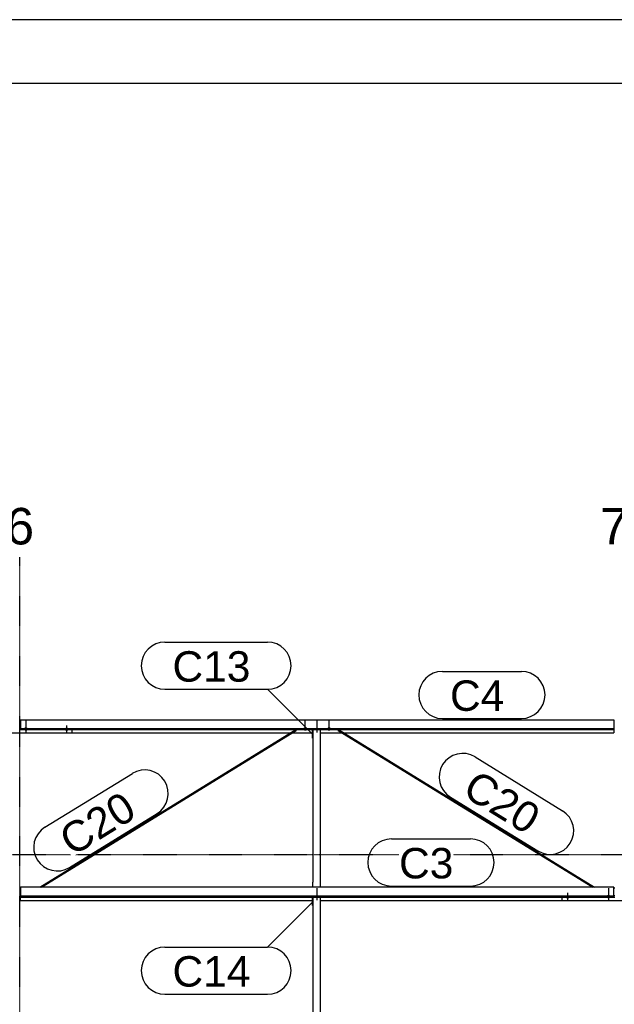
# Model space of a CAD drawing. Header units: millimetres. Extents: x -4888 to 73862, y -29046 to 15504.
# Tile 40 of 111: x 17498 to 21000, y 9708 to 15504. Entities that reach past the tile are written whole.
import ezdxf

# ---------------------------------------------------------------- set-up
doc = ezdxf.new("R2010")
doc.units = ezdxf.units.MM
doc.linetypes.add('DXK_LINE_DOT2', pattern=[3.9198, 1.9599, -1.9599])
doc.linetypes.add('DXK_LINE_DOT3', pattern=[5.9187, 2.979, -0.9799, 0.9799, -0.9799])
doc.styles.add('Arial', font='ARIAL.TTF', dxfattribs={"height": 0.2})

# ---------------------------------------------------------------- blocks, each defined once
blk = doc.blocks.new('Unknown-1953139-1278')
at = {"color": 7, "linetype": 'Continuous'}
for p, q in [((73861.9, 15503.7), (-4888.1, 15503.7)), ((73486.9, 15128.7), (-4513.1, 15128.7))]:
    blk.add_line(p, q, dxfattribs=at)
blk = doc.blocks.new('Part-1953139-17074 - 1282')
at = {"color": 3, "linetype": 'Continuous'}
for p, q in [((20997, 10396.9), (17503, 10396.9)), ((17503, 10396.9), (17503, 10338.6)), ((20997, 10338.6), (20997, 10396.9)), ((17503, 10346.1), (20997, 10346.1)), ((17503, 10338.6), (20997, 10338.6)), ((17503, 10319.9), (17503, 10338.6)), ((17503, 10319.9), (19222, 10319.9)), ((19269, 10319.9), (20693, 10319.9))]:
    blk.add_line(p, q, dxfattribs=at)
blk = doc.blocks.new('Bolt-1953139-18407 - 1282')
at = {"color": 5, "linetype": 'DXK_LINE_DOT2'}
blk.add_line((19250, 10351.6), (19250, 10394), dxfattribs=at)
blk = doc.blocks.new('GridLine-1953139-4947 - 1282')
at = {"color": 136, "linetype": 'Continuous', "style": 'Arial'}
blk.add_text('7', height=214.9, dxfattribs=at).set_placement((20916.6, 12415))
blk = doc.blocks.new('GridLine-1953139-4961 - 1282')
at = {"color": 174, "linetype": 'DXK_LINE_DOT3'}
blk.add_line((-1750, 10590), (64750, 10590), dxfattribs=at)
blk = doc.blocks.new('Bolt-1953139-17697 - 1282')
at = {"color": 5, "linetype": 'Continuous'}
for p, q in [((20956.2, 10343.2), (20956, 10342.8)), ((20956, 10342.8), (20956, 10342.3)), ((20956, 10342.3), (20956, 10341.8)), ((20956, 10341.8), (20956.2, 10341.4)), ((20956.4, 10343.7), (20956.2, 10343.2)), ((20956.2, 10341.4), (20956.4, 10340.9)), ((20956.7, 10344.1), (20956.4, 10343.7)), ((20956.4, 10340.9), (20956.7, 10340.5)), ((20957.1, 10344.6), (20956.7, 10344.1)), ((20956.7, 10340.5), (20957.1, 10340)), ((20957.5, 10345), (20957.1, 10344.6)), ((20957.1, 10340), (20957.5, 10339.6)), ((20958, 10345.3), (20957.5, 10345)), ((20957.5, 10339.6), (20958, 10339.3)), ((20958.6, 10345.7), (20958, 10345.3)), ((20958, 10339.3), (20958.6, 10338.9)), ((20959.3, 10346), (20958.6, 10345.7)), ((20958.6, 10338.9), (20959.3, 10338.6)), ((20960, 10346.3), (20959.3, 10346)), ((20959.3, 10338.6), (20960, 10338.3)), ((20960.8, 10346.5), (20960, 10346.3)), ((20960, 10338.3), (20960.8, 10338.1)), ((20961.6, 10346.7), (20960.8, 10346.5)), ((20960.8, 10338.1), (20961.6, 10337.9)), ((20962.4, 10346.9), (20961.6, 10346.7)), ((20961.6, 10337.9), (20962.4, 10337.7)), ((20963.2, 10347), (20962.4, 10346.9)), ((20962.4, 10337.7), (20963.2, 10337.6)), ((20964.1, 10347.1), (20963.2, 10347)), ((20963.2, 10337.6), (20964.1, 10337.5)), ((20965, 10347.1), (20964.1, 10347.1)), ((20964.1, 10337.5), (20965, 10337.5)), ((20965, 10362), (20965, 10319.7)), ((20965.9, 10347.1), (20965, 10347.1)), ((20965, 10337.5), (20965.9, 10337.5)), ((20966.8, 10347), (20965.9, 10347.1)), ((20965.9, 10337.5), (20966.8, 10337.6)), ((20967.6, 10346.9), (20966.8, 10347)), ((20966.8, 10337.6), (20967.6, 10337.7)), ((20968.4, 10346.7), (20967.6, 10346.9)), ((20967.6, 10337.7), (20968.4, 10337.9)), ((20969.2, 10346.5), (20968.4, 10346.7)), ((20968.4, 10337.9), (20969.2, 10338.1)), ((20970, 10346.3), (20969.2, 10346.5)), ((20969.2, 10338.1), (20970, 10338.3)), ((20970.7, 10346), (20970, 10346.3)), ((20970, 10338.3), (20970.7, 10338.6)), ((20971.4, 10345.7), (20970.7, 10346)), ((20970.7, 10338.6), (20971.4, 10338.9)), ((20972, 10345.3), (20971.4, 10345.7)), ((20971.4, 10338.9), (20972, 10339.3)), ((20972.5, 10345), (20972, 10345.3)), ((20972, 10339.3), (20972.5, 10339.6)), ((20972.9, 10344.6), (20972.5, 10345)), ((20972.5, 10339.6), (20972.9, 10340)), ((20973.3, 10344.1), (20972.9, 10344.6)), ((20972.9, 10340), (20973.3, 10340.5)), ((20973.6, 10343.7), (20973.3, 10344.1)), ((20973.3, 10340.5), (20973.6, 10340.9)), ((20973.8, 10343.2), (20973.6, 10343.7)), ((20973.6, 10340.9), (20973.8, 10341.4)), ((20974, 10342.8), (20973.8, 10343.2)), ((20973.8, 10341.4), (20974, 10341.8)), ((20974, 10342.3), (20974, 10342.8)), ((20974, 10341.8), (20974, 10342.3))]:
    blk.add_line(p, q, dxfattribs=at)
blk = doc.blocks.new('Bolt-1953139-17459 - 1282')
at = {"color": 5, "linetype": 'Continuous'}
for p, q in [((17526.2, 11329.5), (17526, 11329.1)), ((17526, 11329.1), (17526, 11328.6)), ((17526, 11328.6), (17526, 11328.1)), ((17526, 11328.1), (17526.2, 11327.7)), ((17526.4, 11330), (17526.2, 11329.5)), ((17526.2, 11327.7), (17526.4, 11327.2)), ((17526.7, 11330.4), (17526.4, 11330)), ((17526.4, 11327.2), (17526.7, 11326.8)), ((17527.1, 11330.8), (17526.7, 11330.4)), ((17526.7, 11326.8), (17527.1, 11326.3)), ((17527.5, 11331.2), (17527.1, 11330.8)), ((17527.1, 11326.3), (17527.5, 11325.9)), ((17528, 11331.6), (17527.5, 11331.2)), ((17527.5, 11325.9), (17528, 11325.5)), ((17528.6, 11332), (17528, 11331.6)), ((17528, 11325.5), (17528.6, 11325.2)), ((17529.3, 11332.3), (17528.6, 11332)), ((17528.6, 11325.2), (17529.3, 11324.9)), ((17530, 11332.6), (17529.3, 11332.3)), ((17529.3, 11324.9), (17530, 11324.6)), ((17530.8, 11332.8), (17530, 11332.6)), ((17530, 11324.6), (17530.8, 11324.4)), ((17531.6, 11333), (17530.8, 11332.8)), ((17530.8, 11324.4), (17531.6, 11324.2)), ((17532.4, 11333.2), (17531.6, 11333)), ((17531.6, 11324.2), (17532.4, 11324)), ((17533.2, 11333.3), (17532.4, 11333.2)), ((17532.4, 11324), (17533.2, 11323.9)), ((17534.1, 11333.4), (17533.2, 11333.3)), ((17533.2, 11323.9), (17534.1, 11323.8)), ((17535, 11333.4), (17534.1, 11333.4)), ((17534.1, 11323.8), (17535, 11323.8)), ((17535, 11348.3), (17535, 11306)), ((17535.9, 11333.4), (17535, 11333.4)), ((17535, 11323.8), (17535.9, 11323.8)), ((17536.8, 11333.3), (17535.9, 11333.4)), ((17535.9, 11323.8), (17536.8, 11323.9)), ((17537.6, 11333.2), (17536.8, 11333.3)), ((17536.8, 11323.9), (17537.6, 11324)), ((17538.4, 11333), (17537.6, 11333.2)), ((17537.6, 11324), (17538.4, 11324.2)), ((17539.2, 11332.8), (17538.4, 11333)), ((17538.4, 11324.2), (17539.2, 11324.4)), ((17540, 11332.6), (17539.2, 11332.8)), ((17539.2, 11324.4), (17540, 11324.6)), ((17540.7, 11332.3), (17540, 11332.6)), ((17540, 11324.6), (17540.7, 11324.9)), ((17541.4, 11332), (17540.7, 11332.3)), ((17540.7, 11324.9), (17541.4, 11325.2)), ((17542, 11331.6), (17541.4, 11332)), ((17541.4, 11325.2), (17542, 11325.5)), ((17542.5, 11331.2), (17542, 11331.6)), ((17542, 11325.5), (17542.5, 11325.9)), ((17542.9, 11330.8), (17542.5, 11331.2)), ((17542.5, 11325.9), (17542.9, 11326.3)), ((17543.3, 11330.4), (17542.9, 11330.8)), ((17542.9, 11326.3), (17543.3, 11326.8)), ((17543.6, 11330), (17543.3, 11330.4)), ((17543.3, 11326.8), (17543.6, 11327.2)), ((17543.8, 11329.5), (17543.6, 11330)), ((17543.6, 11327.2), (17543.8, 11327.7)), ((17544, 11329.1), (17543.8, 11329.5)), ((17543.8, 11327.7), (17544, 11328.1)), ((17544, 11328.6), (17544, 11329.1)), ((17544, 11328.1), (17544, 11328.6))]:
    blk.add_line(p, q, dxfattribs=at)
blk = doc.blocks.new('Bolt-1953139-18408 - 1282')
at = {"color": 5, "linetype": 'DXK_LINE_DOT2'}
blk.add_line((19250, 10321.8), (19250, 10364.1), dxfattribs=at)
blk = doc.blocks.new('Bolt-1953139-17701 - 1282')
at = {"color": 5, "linetype": 'Continuous'}
for p, q in [((20716.2, 10341.9), (20716, 10341.4)), ((20716, 10341.4), (20716, 10340.9)), ((20716, 10340.9), (20716, 10340.5)), ((20716, 10340.5), (20716.2, 10340)), ((20716.4, 10342.3), (20716.2, 10341.9)), ((20716.2, 10340), (20716.4, 10339.6)), ((20716.7, 10342.8), (20716.4, 10342.3)), ((20716.4, 10339.6), (20716.7, 10339.1)), ((20717.1, 10343.2), (20716.7, 10342.8)), ((20716.7, 10339.1), (20717.1, 10338.7)), ((20717.5, 10343.6), (20717.1, 10343.2)), ((20717.1, 10338.7), (20717.5, 10338.3)), ((20718, 10344), (20717.5, 10343.6)), ((20717.5, 10338.3), (20718, 10337.9)), ((20718.6, 10344.3), (20718, 10344)), ((20718, 10337.9), (20718.6, 10337.6)), ((20719.3, 10344.7), (20718.6, 10344.3)), ((20718.6, 10337.6), (20719.3, 10337.2)), ((20720, 10344.9), (20719.3, 10344.7)), ((20719.3, 10337.2), (20720, 10337)), ((20720.8, 10345.2), (20720, 10344.9)), ((20720, 10337), (20720.8, 10336.7)), ((20721.6, 10345.4), (20720.8, 10345.2)), ((20720.8, 10336.7), (20721.6, 10336.5)), ((20722.4, 10345.5), (20721.6, 10345.4)), ((20721.6, 10336.5), (20722.4, 10336.4)), ((20723.2, 10345.6), (20722.4, 10345.5)), ((20722.4, 10336.4), (20723.2, 10336.3)), ((20724.1, 10345.7), (20723.2, 10345.6)), ((20723.2, 10336.3), (20724.1, 10336.2)), ((20725, 10345.7), (20724.1, 10345.7)), ((20724.1, 10336.2), (20725, 10336.2)), ((20725, 10363.5), (20725, 10321.1)), ((20725.9, 10345.7), (20725, 10345.7)), ((20725, 10336.2), (20725.9, 10336.2)), ((20726.8, 10345.6), (20725.9, 10345.7)), ((20725.9, 10336.2), (20726.8, 10336.3)), ((20727.6, 10345.5), (20726.8, 10345.6)), ((20726.8, 10336.3), (20727.6, 10336.4)), ((20728.4, 10345.4), (20727.6, 10345.5)), ((20727.6, 10336.4), (20728.4, 10336.5)), ((20729.2, 10345.2), (20728.4, 10345.4)), ((20728.4, 10336.5), (20729.2, 10336.7)), ((20730, 10344.9), (20729.2, 10345.2)), ((20729.2, 10336.7), (20730, 10337)), ((20730.7, 10344.7), (20730, 10344.9)), ((20730, 10337), (20730.7, 10337.2)), ((20731.4, 10344.3), (20730.7, 10344.7)), ((20730.7, 10337.2), (20731.4, 10337.6)), ((20732, 10344), (20731.4, 10344.3)), ((20731.4, 10337.6), (20732, 10337.9)), ((20732.5, 10343.6), (20732, 10344)), ((20732, 10337.9), (20732.5, 10338.3)), ((20732.9, 10343.2), (20732.5, 10343.6)), ((20732.5, 10338.3), (20732.9, 10338.7)), ((20733.3, 10342.8), (20732.9, 10343.2)), ((20732.9, 10338.7), (20733.3, 10339.1)), ((20733.6, 10342.3), (20733.3, 10342.8)), ((20733.3, 10339.1), (20733.6, 10339.6)), ((20733.8, 10341.9), (20733.6, 10342.3)), ((20733.6, 10339.6), (20733.8, 10340)), ((20734, 10341.4), (20733.8, 10341.9)), ((20733.8, 10340), (20734, 10340.5)), ((20734, 10340.9), (20734, 10341.4)), ((20734, 10340.5), (20734, 10340.9))]:
    blk.add_line(p, q, dxfattribs=at)
blk = doc.blocks.new('Bolt-1953139-18409 - 1282')
at = {"color": 5, "linetype": 'DXK_LINE_DOT2'}
blk.add_line((19250, 11337.1), (19250, 11379.4), dxfattribs=at)
blk = doc.blocks.new('GridLine-1953139-4946 - 1282')
at = {"color": 174, "linetype": 'DXK_LINE_DOT3'}
blk.add_line((17500, -1750), (17500, 12340), dxfattribs=at)
at = {"color": 136, "linetype": 'Continuous', "style": 'Arial'}
blk.add_text('6', height=214.9, dxfattribs=at).set_placement((17416.6, 12415))
blk = doc.blocks.new('Part-1953139-17073 - 1282')
at = {"color": 3, "linetype": 'Continuous'}
for p, q in [((17503, 11383.2), (20997, 11383.2)), ((17503, 11383.2), (17503, 11324.9)), ((20997, 11383.2), (20997, 11324.9)), ((17503, 11332.4), (20997, 11332.4)), ((17503, 11324.9), (20997, 11324.9)), ((17807, 11306.2), (19093.5, 11306.2)), ((19102.6, 11306.2), (19222, 11306.2)), ((19269, 11306.2), (19397.4, 11306.2)), ((19406.5, 11306.2), (20997, 11306.2)), ((20997, 11324.9), (20997, 11306.2))]:
    blk.add_line(p, q, dxfattribs=at)
blk = doc.blocks.new('Bolt-1953139-17463 - 1282')
at = {"color": 5, "linetype": 'Continuous'}
for p, q in [((17766.2, 11328.2), (17766, 11327.7)), ((17766, 11327.7), (17766, 11327.2)), ((17766, 11327.2), (17766, 11326.8)), ((17766, 11326.8), (17766.2, 11326.3)), ((17766.4, 11328.6), (17766.2, 11328.2)), ((17766.2, 11326.3), (17766.4, 11325.8)), ((17766.7, 11329.1), (17766.4, 11328.6)), ((17766.4, 11325.8), (17766.7, 11325.4)), ((17767.1, 11329.5), (17766.7, 11329.1)), ((17766.7, 11325.4), (17767.1, 11325)), ((17767.5, 11329.9), (17767.1, 11329.5)), ((17767.1, 11325), (17767.5, 11324.6)), ((17768, 11330.3), (17767.5, 11329.9)), ((17767.5, 11324.6), (17768, 11324.2)), ((17768.6, 11330.6), (17768, 11330.3)), ((17768, 11324.2), (17768.6, 11323.8)), ((17769.3, 11330.9), (17768.6, 11330.6)), ((17768.6, 11323.8), (17769.3, 11323.5)), ((17770, 11331.2), (17769.3, 11330.9)), ((17769.3, 11323.5), (17770, 11323.3)), ((17770.8, 11331.5), (17770, 11331.2)), ((17770, 11323.3), (17770.8, 11323)), ((17771.6, 11331.7), (17770.8, 11331.5)), ((17770.8, 11323), (17771.6, 11322.8)), ((17772.4, 11331.8), (17771.6, 11331.7)), ((17771.6, 11322.8), (17772.4, 11322.7)), ((17773.2, 11331.9), (17772.4, 11331.8)), ((17772.4, 11322.7), (17773.2, 11322.5)), ((17774.1, 11332), (17773.2, 11331.9)), ((17773.2, 11322.5), (17774.1, 11322.5)), ((17775, 11332), (17774.1, 11332)), ((17774.1, 11322.5), (17775, 11322.4)), ((17775, 11349.8), (17775, 11307.4)), ((17775.9, 11332), (17775, 11332)), ((17775, 11322.4), (17775.9, 11322.5)), ((17776.8, 11331.9), (17775.9, 11332)), ((17775.9, 11322.5), (17776.8, 11322.5)), ((17777.6, 11331.8), (17776.8, 11331.9)), ((17776.8, 11322.5), (17777.6, 11322.7)), ((17778.4, 11331.7), (17777.6, 11331.8)), ((17777.6, 11322.7), (17778.4, 11322.8)), ((17779.2, 11331.5), (17778.4, 11331.7)), ((17778.4, 11322.8), (17779.2, 11323)), ((17780, 11331.2), (17779.2, 11331.5)), ((17779.2, 11323), (17780, 11323.3)), ((17780.7, 11330.9), (17780, 11331.2)), ((17780, 11323.3), (17780.7, 11323.5)), ((17781.4, 11330.6), (17780.7, 11330.9)), ((17780.7, 11323.5), (17781.4, 11323.8)), ((17782, 11330.3), (17781.4, 11330.6)), ((17781.4, 11323.8), (17782, 11324.2)), ((17782.5, 11329.9), (17782, 11330.3)), ((17782, 11324.2), (17782.5, 11324.6)), ((17782.9, 11329.5), (17782.5, 11329.9)), ((17782.5, 11324.6), (17782.9, 11325)), ((17783.3, 11329.1), (17782.9, 11329.5)), ((17782.9, 11325), (17783.3, 11325.4)), ((17783.6, 11328.6), (17783.3, 11329.1)), ((17783.3, 11325.4), (17783.6, 11325.8)), ((17783.8, 11328.2), (17783.6, 11328.6)), ((17783.6, 11325.8), (17783.8, 11326.3)), ((17784, 11327.7), (17783.8, 11328.2)), ((17783.8, 11326.3), (17784, 11326.8)), ((17784, 11327.2), (17784, 11327.7)), ((17784, 11326.8), (17784, 11327.2))]:
    blk.add_line(p, q, dxfattribs=at)
blk = doc.blocks.new('Part-1953139-17458 - 1282')
at = {"color": 3, "linetype": 'Continuous'}
for p, q in [((17497, 11380.7), (17503, 11380.7)), ((17193, 11303.8), (17193, 11324.9)), ((17807, 11303.8), (17193, 11303.8)), ((17497, 11334.2), (17503, 11334.2)), ((17497, 11325.7), (17503, 11325.7)), ((17807, 11303.8), (17807, 11324.9))]:
    blk.add_line(p, q, dxfattribs=at)
blk = doc.blocks.new('Bolt-1953139-17460 - 1282')
at = {"color": 5, "linetype": 'DXK_LINE_DOT2'}
blk.add_line((17535, 11378.1), (17535, 11335.8), dxfattribs=at)
blk = doc.blocks.new('Part-1953139-17696 - 1282')
at = {"color": 3, "linetype": 'Continuous'}
for p, q in [((20997, 10394.5), (21003, 10394.5)), ((20693, 10317.5), (20693, 10338.6)), ((21307, 10317.5), (20693, 10317.5)), ((20997, 10347.9), (21003, 10347.9)), ((20997, 10339.4), (21003, 10339.4)), ((21307, 10317.5), (21307, 10338.6))]:
    blk.add_line(p, q, dxfattribs=at)
blk = doc.blocks.new('Bolt-1953139-17698 - 1282')
at = {"color": 5, "linetype": 'DXK_LINE_DOT2'}
blk.add_line((20965, 10391.8), (20965, 10349.5), dxfattribs=at)
blk = doc.blocks.new('Bolt-1953139-19101 - 1282')
at = {"color": 5, "linetype": 'DXK_LINE_DOT2'}
blk.add_line((19180, 11337.9), (19180, 11380.2), dxfattribs=at)
blk = doc.blocks.new('Part-1953139-19099 - 1282')
at = {"color": 3, "linetype": 'Continuous'}
for p, q in [((17616.9, 10396.9), (19123.8, 11324.9)), ((17626, 10396.9), (19126.2, 11320.8)), ((19124.2, 11324.9), (19125, 11324.2)), ((19125, 11324.2), (19126.1, 11322.6)), ((19126.1, 11322.6), (19126.5, 11321.2)), ((19126.5, 11321.2), (19126.2, 11320.8))]:
    blk.add_line(p, q, dxfattribs=at)
blk = doc.blocks.new('Part-1953139-18406 - 1282')
at = {"color": 3, "linetype": 'Continuous'}
for p, q in [((19222, 11275.6), (19222, 11324.9)), ((19224, 11324.9), (19224, 10426.5)), ((19269, 10396.9), (19269, 11324.9)), ((19224, 11275.6), (19222, 11275.6)), ((19224, 10426.5), (19222, 10426.5)), ((19222, 10426.5), (19222, 10396.9)), ((19224, 10396.9), (19224, 10426.5))]:
    blk.add_line(p, q, dxfattribs=at)
blk = doc.blocks.new('Bolt-1953139-18410 - 1282')
at = {"color": 5, "linetype": 'DXK_LINE_DOT2'}
blk.add_line((19250, 11307.3), (19250, 11349.6), dxfattribs=at)
blk = doc.blocks.new('Part-1953139-18411 - 1282')
at = {"color": 3, "linetype": 'Continuous'}
for p, q in [((19222, 10289.3), (19222, 10338.6)), ((19224, 10338.6), (19224, 9393.6)), ((19269, 9364), (19269, 10338.6)), ((19224, 10289.3), (19222, 10289.3)), ((19224, 9393.6), (19222, 9393.6)), ((19222, 9393.6), (19222, 9364)), ((19224, 9364), (19224, 9393.6))]:
    blk.add_line(p, q, dxfattribs=at)
blk = doc.blocks.new('Bolt-1953139-19104 - 1282')
at = {"color": 5, "linetype": 'Continuous'}
for p, q in [((19311.2, 11329.5), (19311, 11329.1)), ((19311, 11329.1), (19311, 11328.6)), ((19311, 11328.6), (19311, 11328.1)), ((19311, 11328.1), (19311.2, 11327.7)), ((19311.4, 11330), (19311.2, 11329.5)), ((19311.2, 11327.7), (19311.4, 11327.2)), ((19311.7, 11330.4), (19311.4, 11330)), ((19311.4, 11327.2), (19311.7, 11326.8)), ((19312.1, 11330.8), (19311.7, 11330.4)), ((19311.7, 11326.8), (19312.1, 11326.3)), ((19312.5, 11331.2), (19312.1, 11330.8)), ((19312.1, 11326.3), (19312.5, 11325.9)), ((19313, 11331.6), (19312.5, 11331.2)), ((19312.5, 11325.9), (19313, 11325.6)), ((19313.6, 11332), (19313, 11331.6)), ((19313, 11325.6), (19313.6, 11325.2)), ((19314.3, 11332.3), (19313.6, 11332)), ((19313.6, 11325.2), (19314.3, 11324.9)), ((19315, 11332.6), (19314.3, 11332.3)), ((19314.3, 11324.9), (19315, 11324.6)), ((19315.8, 11332.8), (19315, 11332.6)), ((19315, 11324.6), (19315.8, 11324.4)), ((19316.6, 11333), (19315.8, 11332.8)), ((19315.8, 11324.4), (19316.6, 11324.2)), ((19317.4, 11333.2), (19316.6, 11333)), ((19316.6, 11324.2), (19317.4, 11324)), ((19318.2, 11333.3), (19317.4, 11333.2)), ((19317.4, 11324), (19318.2, 11323.9)), ((19319.1, 11333.4), (19318.2, 11333.3)), ((19318.2, 11323.9), (19319.1, 11323.8)), ((19320, 11333.4), (19319.1, 11333.4)), ((19319.1, 11323.8), (19320, 11323.8)), ((19320.9, 11333.4), (19320, 11333.4)), ((19320, 11325.2), (19320, 11333.3)), ((19320, 11323.8), (19320.9, 11323.8)), ((19321.8, 11333.3), (19320.9, 11333.4)), ((19320.9, 11323.8), (19321.8, 11323.9)), ((19322.6, 11333.2), (19321.8, 11333.3)), ((19321.8, 11323.9), (19322.6, 11324)), ((19323.4, 11333), (19322.6, 11333.2)), ((19322.6, 11324), (19323.4, 11324.2)), ((19324.2, 11332.8), (19323.4, 11333)), ((19323.4, 11324.2), (19324.2, 11324.4)), ((19325, 11332.6), (19324.2, 11332.8)), ((19324.2, 11324.4), (19325, 11324.6)), ((19325.7, 11332.3), (19325, 11332.6)), ((19325, 11324.6), (19325.7, 11324.9)), ((19326.4, 11332), (19325.7, 11332.3)), ((19325.7, 11324.9), (19326.4, 11325.2)), ((19327, 11331.6), (19326.4, 11332)), ((19326.4, 11325.2), (19327, 11325.6)), ((19327.5, 11331.2), (19327, 11331.6)), ((19327, 11325.6), (19327.5, 11325.9)), ((19327.9, 11330.8), (19327.5, 11331.2)), ((19327.5, 11325.9), (19327.9, 11326.3)), ((19328.3, 11330.4), (19327.9, 11330.8)), ((19327.9, 11326.3), (19328.3, 11326.8)), ((19328.6, 11330), (19328.3, 11330.4)), ((19328.3, 11326.8), (19328.6, 11327.2)), ((19328.8, 11329.5), (19328.6, 11330)), ((19328.6, 11327.2), (19328.8, 11327.7)), ((19329, 11329.1), (19328.8, 11329.5)), ((19328.8, 11327.7), (19329, 11328.1)), ((19329, 11328.6), (19329, 11329.1)), ((19329, 11328.1), (19329, 11328.6))]:
    blk.add_line(p, q, dxfattribs=at)
blk = doc.blocks.new('Part-1953139-19100 - 1282')
at = {"color": 3, "linetype": 'Continuous'}
for p, q in [((19373.5, 11321.2), (19373.9, 11322.6)), ((19373.8, 11320.8), (19373.5, 11321.2)), ((19373.8, 11320.8), (20874, 10396.9)), ((19373.9, 11322.6), (19375, 11324.2)), ((19375, 11324.2), (19375.8, 11324.9)), ((19376.2, 11324.9), (20883.1, 10396.9))]:
    blk.add_line(p, q, dxfattribs=at)
blk = doc.blocks.new('Bolt-1953139-19102 - 1282')
at = {"color": 5, "linetype": 'Continuous'}
for p, q in [((19171.2, 11329.5), (19171, 11329.1)), ((19171, 11329.1), (19171, 11328.6)), ((19171, 11328.6), (19171, 11328.1)), ((19171, 11328.1), (19171.2, 11327.7)), ((19171.4, 11330), (19171.2, 11329.5)), ((19171.2, 11327.7), (19171.4, 11327.2)), ((19171.7, 11330.4), (19171.4, 11330)), ((19171.4, 11327.2), (19171.7, 11326.8)), ((19172.1, 11330.8), (19171.7, 11330.4)), ((19171.7, 11326.8), (19172.1, 11326.3)), ((19172.5, 11331.2), (19172.1, 11330.8)), ((19172.1, 11326.3), (19172.5, 11325.9)), ((19173, 11331.6), (19172.5, 11331.2)), ((19172.5, 11325.9), (19173, 11325.6)), ((19173.6, 11332), (19173, 11331.6)), ((19173, 11325.6), (19173.6, 11325.2)), ((19174.3, 11332.3), (19173.6, 11332)), ((19173.6, 11325.2), (19174.3, 11324.9)), ((19175, 11332.6), (19174.3, 11332.3)), ((19174.3, 11324.9), (19175, 11324.6)), ((19175.8, 11332.8), (19175, 11332.6)), ((19175, 11324.6), (19175.8, 11324.4)), ((19176.6, 11333), (19175.8, 11332.8)), ((19175.8, 11324.4), (19176.6, 11324.2)), ((19177.4, 11333.2), (19176.6, 11333)), ((19176.6, 11324.2), (19177.4, 11324)), ((19178.2, 11333.3), (19177.4, 11333.2)), ((19177.4, 11324), (19178.2, 11323.9)), ((19179.1, 11333.4), (19178.2, 11333.3)), ((19178.2, 11323.9), (19179.1, 11323.8)), ((19180, 11333.4), (19179.1, 11333.4)), ((19179.1, 11323.8), (19180, 11323.8)), ((19180.9, 11333.4), (19180, 11333.4)), ((19180, 11325.2), (19180, 11333.3)), ((19180, 11323.8), (19180.9, 11323.8)), ((19181.8, 11333.3), (19180.9, 11333.4)), ((19180.9, 11323.8), (19181.8, 11323.9)), ((19182.6, 11333.2), (19181.8, 11333.3)), ((19181.8, 11323.9), (19182.6, 11324)), ((19183.4, 11333), (19182.6, 11333.2)), ((19182.6, 11324), (19183.4, 11324.2)), ((19184.2, 11332.8), (19183.4, 11333)), ((19183.4, 11324.2), (19184.2, 11324.4)), ((19185, 11332.6), (19184.2, 11332.8)), ((19184.2, 11324.4), (19185, 11324.6)), ((19185.7, 11332.3), (19185, 11332.6)), ((19185, 11324.6), (19185.7, 11324.9)), ((19186.4, 11332), (19185.7, 11332.3)), ((19185.7, 11324.9), (19186.4, 11325.2)), ((19187, 11331.6), (19186.4, 11332)), ((19186.4, 11325.2), (19187, 11325.6)), ((19187.5, 11331.2), (19187, 11331.6)), ((19187, 11325.6), (19187.5, 11325.9)), ((19187.9, 11330.8), (19187.5, 11331.2)), ((19187.5, 11325.9), (19187.9, 11326.3)), ((19188.3, 11330.4), (19187.9, 11330.8)), ((19187.9, 11326.3), (19188.3, 11326.8)), ((19188.6, 11330), (19188.3, 11330.4)), ((19188.3, 11326.8), (19188.6, 11327.2)), ((19188.8, 11329.5), (19188.6, 11330)), ((19188.6, 11327.2), (19188.8, 11327.7)), ((19189, 11329.1), (19188.8, 11329.5)), ((19188.8, 11327.7), (19189, 11328.1)), ((19189, 11328.6), (19189, 11329.1)), ((19189, 11328.1), (19189, 11328.6))]:
    blk.add_line(p, q, dxfattribs=at)
blk = doc.blocks.new('Bolt-1953139-19103 - 1282')
at = {"color": 5, "linetype": 'DXK_LINE_DOT2'}
blk.add_line((19320, 11337.9), (19320, 11380.2), dxfattribs=at)
blk = doc.blocks.new('Mark-1953139-19241 - 1282')
at = {"color": 136, "linetype": 'Continuous'}
for p, q in [((19987.5, 11668.2), (20453.2, 11668.2)), ((19987.5, 11390.7), (20453.2, 11390.7))]:
    blk.add_line(p, q, dxfattribs=at)
for centre, start, end in [((19987.5, 11529.4), 90.00001, 270.00001), ((20453.2, 11529.4), 270.00001, 90.00001)]:
    blk.add_arc(centre, 138.7, start, end, dxfattribs=at)
at = {"color": 0}
blk.add_wipeout([(20352, 11435.7), (20352, 11623.2), (20032.5, 11623.2), (20032.5, 11435.7)], dxfattribs=at)
blk.add_wipeout([(20352, 11435.7), (20352, 11623.2), (20032.5, 11623.2), (20032.5, 11435.7)], dxfattribs=at)
at = {"color": 2, "style": 'Arial'}
blk.add_text('C4', height=179.08, dxfattribs=at).set_placement((20032.5, 11435.7))
blk = doc.blocks.new('Mark-1953139-19855 - 1282')
at = {"color": 0}
blk.add_wipeout([(18197.6, 10816.2), (18099.2, 10975.8), (17708.8, 10735.4), (17807.2, 10575.7)], dxfattribs=at)
blk.add_wipeout([(18197.6, 10816.2), (18099.2, 10975.8), (17708.8, 10735.4), (17807.2, 10575.7)], dxfattribs=at)
at = {"color": 136, "linetype": 'Continuous'}
for p, q in [((17646.9, 10750.1), (18161.9, 11067.2)), ((17792.4, 10513.8), (18307.4, 10830.9))]:
    blk.add_line(p, q, dxfattribs=at)
for centre, start, end in [((18234.6, 10949.1), 301.62606, 121.62606), ((17719.7, 10632), 121.62606, 301.62606)]:
    blk.add_arc(centre, 138.8, start, end, dxfattribs=at)
at = {"color": 2, "style": 'Arial'}
blk.add_text('C20', height=179.08, rotation=31.62727, dxfattribs=at).set_placement((17807.2, 10575.7))
blk = doc.blocks.new('Mark-1953139-19628 - 1282')
at = {"color": 136, "linetype": 'Continuous'}
for p, q in [((18353.3, 11840), (18958.1, 11840)), ((18353.3, 11562.5), (18958.1, 11562.5)), ((19223.2, 11297.4), (18958.1, 11562.5))]:
    blk.add_line(p, q, dxfattribs=at)
for centre, start, end in [((18353.3, 11701.3), 90, 270), ((18958.1, 11701.3), 270, 90)]:
    blk.add_arc(centre, 138.8, start, end, dxfattribs=at)
at = {"color": 0}
blk.add_wipeout([(18856.8, 11607.5), (18856.8, 11795), (18398.3, 11795), (18398.3, 11607.5)], dxfattribs=at)
blk.add_wipeout([(18856.8, 11607.5), (18856.8, 11795), (18398.3, 11795), (18398.3, 11607.5)], dxfattribs=at)
at = {"color": 2, "style": 'Arial'}
blk.add_text('C13', height=179.08, dxfattribs=at).set_placement((18398.3, 11607.5))
blk = doc.blocks.new('Mark-1953139-19242 - 1282')
at = {"color": 136, "linetype": 'Continuous'}
for p, q in [((19687.5, 10681.9), (20153.2, 10681.9)), ((19687.5, 10404.4), (20153.2, 10404.4))]:
    blk.add_line(p, q, dxfattribs=at)
for centre, start, end in [((19687.5, 10543.1), 90.00001, 270.00001), ((20153.2, 10543.1), 270.00001, 90.00001)]:
    blk.add_arc(centre, 138.8, start, end, dxfattribs=at)
at = {"color": 0}
blk.add_wipeout([(20052, 10449.4), (20052, 10636.9), (19732.5, 10636.9), (19732.5, 10449.4)], dxfattribs=at)
blk.add_wipeout([(20052, 10449.4), (20052, 10636.9), (19732.5, 10636.9), (19732.5, 10449.4)], dxfattribs=at)
at = {"color": 2, "style": 'Arial'}
blk.add_text('C3', height=179.08, dxfattribs=at).set_placement((19732.5, 10449.4))
blk = doc.blocks.new('Mark-1953139-19629 - 1282')
at = {"color": 136, "linetype": 'Continuous'}
for p, q in [((19223.2, 10310.3), (18958.1, 10045.2)), ((18353.3, 10045.2), (18958.1, 10045.2)), ((18353.3, 9767.7), (18958.1, 9767.7))]:
    blk.add_line(p, q, dxfattribs=at)
for centre, start, end in [((18353.3, 9906.4), 90, 270), ((18958.1, 9906.4), 270, 90)]:
    blk.add_arc(centre, 138.8, start, end, dxfattribs=at)
at = {"color": 0}
blk.add_wipeout([(18856.8, 9812.7), (18856.8, 10000.2), (18398.3, 10000.2), (18398.3, 9812.7)], dxfattribs=at)
blk.add_wipeout([(18856.8, 9812.7), (18856.8, 10000.2), (18398.3, 10000.2), (18398.3, 9812.7)], dxfattribs=at)
at = {"color": 2, "style": 'Arial'}
blk.add_text('C14', height=179.08, dxfattribs=at).set_placement((18398.3, 9812.7))
blk = doc.blocks.new('Mark-1953139-19856 - 1282')
at = {"color": 0}
blk.add_wipeout([(20486.8, 10702.6), (20585.1, 10862.3), (20194.7, 11102.7), (20096.4, 10943)], dxfattribs=at)
blk.add_wipeout([(20486.8, 10702.6), (20585.1, 10862.3), (20194.7, 11102.7), (20096.4, 10943)], dxfattribs=at)
at = {"color": 136, "linetype": 'Continuous'}
for p, q in [((20180, 11164.6), (20694.9, 10847.5)), ((20034.5, 10928.3), (20549.4, 10611.2))]:
    blk.add_line(p, q, dxfattribs=at)
for centre, start, end in [((20107.2, 11046.5), 58.37395, 238.37395), ((20622.2, 10729.3), 238.37395, 58.37395)]:
    blk.add_arc(centre, 138.7, start, end, dxfattribs=at)
at = {"color": 2, "style": 'Arial'}
blk.add_text('C20', height=179.08, rotation=-31.62727, dxfattribs=at).set_placement((20096.4, 10943))

msp = doc.modelspace()

# ---------------------------------------------------------------- block references
for name in ['Unknown-1953139-1278', 'GridLine-1953139-4946 - 1282', 'GridLine-1953139-4947 - 1282', 'Part-1953139-17458 - 1282', 'Part-1953139-17073 - 1282', 'Bolt-1953139-17460 - 1282', 'Bolt-1953139-19101 - 1282', 'Bolt-1953139-18409 - 1282', 'Bolt-1953139-19103 - 1282', 'Bolt-1953139-17459 - 1282', 'Part-1953139-19099 - 1282', 'Bolt-1953139-17463 - 1282', 'Bolt-1953139-19102 - 1282', 'Part-1953139-18406 - 1282', 'Bolt-1953139-18410 - 1282', 'Bolt-1953139-19104 - 1282', 'Part-1953139-19100 - 1282', 'GridLine-1953139-4961 - 1282', 'Part-1953139-17074 - 1282', 'Bolt-1953139-18407 - 1282', 'Part-1953139-17696 - 1282', 'Bolt-1953139-17698 - 1282', 'Part-1953139-18411 - 1282', 'Bolt-1953139-18408 - 1282', 'Bolt-1953139-17701 - 1282', 'Bolt-1953139-17697 - 1282']:
    msp.add_blockref(name, (0, 0))

# ---------------------------------------------------------------- next in the draw order: block references
for name in ['Mark-1953139-19628 - 1282', 'Mark-1953139-19241 - 1282', 'Mark-1953139-19855 - 1282', 'Mark-1953139-19242 - 1282', 'Mark-1953139-19629 - 1282']:
    msp.add_blockref(name, (0, 0))

# ---------------------------------------------------------------- next in the draw order: block references
msp.add_blockref('Mark-1953139-19856 - 1282', (0, 0))

doc.saveas('drawing.dxf')
